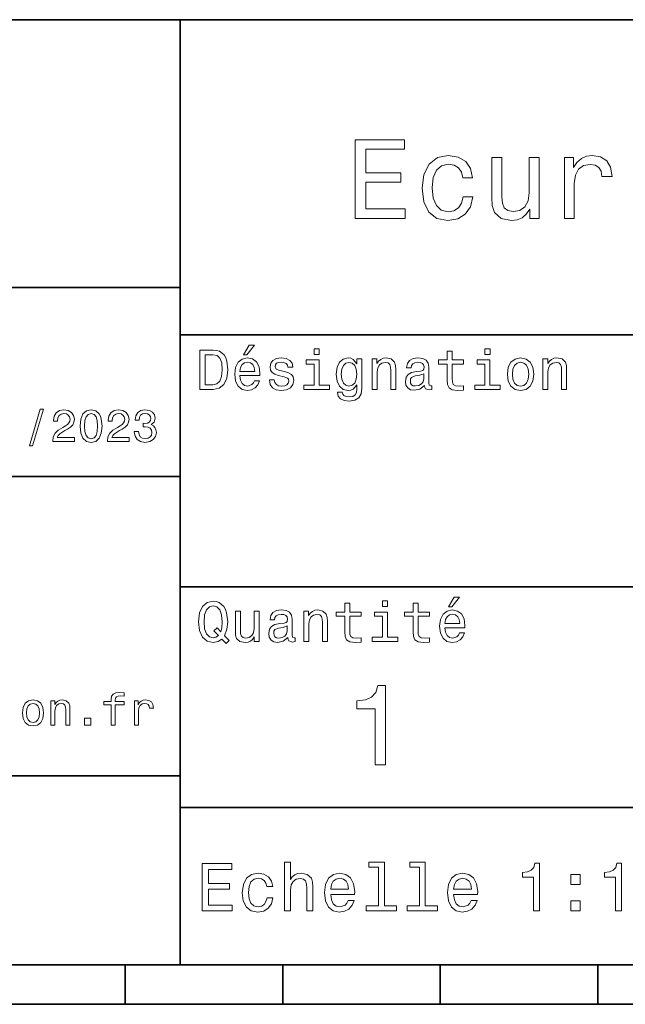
# Model space of a CAD drawing. Extents: x 0 to 296, y 0 to 210.
# Tile 5 of 8: x 152 to 190, y 8 to 70. Entities that reach past the tile are written whole.
import ezdxf

# ---------------------------------------------------------------- set-up
doc = ezdxf.new("R2010")
doc.units = 0

msp = doc.modelspace()

# ---------------------------------------------------------------- linework, layer by layer
at = {"color": 7, "lineweight": 35}
for p, q in [((97, 70), (287, 70)), ((162, 10), (162, 70)), ((97, 53), (162, 53)), ((162, 50), (287, 50)), ((97, 41), (162, 41)), ((162, 34), (287, 34)), ((97, 22), (162, 22)), ((162, 20), (287, 20)), ((10, 10), (287, 10)), ((97, 10), (287, 10)), ((98.5, 7.5), (198.5, 7.5))]:
    msp.add_line(p, q, dxfattribs=at)
at = {"color": 7, "lineweight": 35, "ltscale": 0.0625}
for p, q in [((158.5, 10), (158.5, 7.5)), ((168.5, 10), (168.5, 7.5)), ((178.5, 10), (178.5, 7.5)), ((188.5, 10), (188.5, 7.5))]:
    msp.add_line(p, q, dxfattribs=at)
at = {"color": 7, "lineweight": 13}
for points in [[(173.109512, 57.381123), (176.279541, 57.381123), (176.279541, 57.986309), (173.772339, 57.986309), (173.772339, 59.679394), (176.005768, 59.679394), (176.005768, 60.277374), (173.772339, 60.277374), (173.772339, 61.775936), (176.221893, 61.775936), (176.221893, 62.381123), (173.109512, 62.381123)], [(179.932281, 59.967579), (180.559082, 59.967579), (180.429398, 60.543945), (180.119598, 60.997837), (179.636887, 61.278816), (179.010086, 61.386887), (178.318436, 61.242794), (177.792511, 60.839336), (177.46109, 60.183716), (177.345825, 59.304752), (177.453888, 58.432995), (177.778091, 57.78458), (178.289627, 57.381123), (178.988464, 57.244236), (179.608063, 57.352303), (180.090775, 57.6549), (180.42218, 58.130402), (180.566284, 58.764408), (179.96109, 58.764408), (179.853027, 58.36095), (179.651291, 58.058357), (179.363113, 57.871037), (179.010086, 57.8134), (178.570602, 57.907059), (178.253601, 58.195244), (178.059082, 58.663544), (177.994232, 59.326366), (178.059082, 59.974781), (178.260803, 60.443081), (178.585007, 60.731266), (179.010086, 60.83213), (179.38472, 60.767288), (179.66571, 60.601585), (179.853027, 60.327808)], [(184.788177, 61.25), (184.154175, 61.25), (184.154175, 59.016571), (184.082123, 58.497837), (183.873199, 58.123196), (183.548996, 57.892651), (183.123917, 57.820602), (182.785294, 57.878242), (182.569168, 58.051151), (182.446686, 58.346542), (182.417862, 58.764408), (182.417862, 61.25), (181.783859, 61.25), (181.783859, 58.706772), (181.805481, 58.195244), (181.942368, 57.770172), (182.360229, 57.381123), (183.030258, 57.244236), (183.390488, 57.294666), (183.700287, 57.424351), (183.966858, 57.647694), (184.182999, 57.971901), (184.182999, 57.381123), (184.788177, 57.381123)], [(186.380402, 57.381123), (187.014404, 57.381123), (187.014404, 59.592937), (187.079254, 60.12608), (187.273773, 60.507923), (187.590775, 60.738472), (188.015854, 60.817722), (188.332855, 60.767288), (188.570602, 60.623199), (188.714691, 60.378242), (188.765121, 60.046829), (189.406342, 60.046829), (189.319885, 60.630402), (189.082123, 61.048271), (188.685883, 61.30043), (188.145538, 61.386887), (187.778091, 61.32925), (187.46109, 61.185158), (187.180115, 60.940201), (186.956772, 60.608788), (186.956772, 61.25), (186.380402, 61.25)], [(164.080688, 49.030979), (163.248566, 49.030979), (163.248566, 46.530979), (164.080688, 46.530979), (164.473343, 46.610229), (164.765137, 46.851585), (164.945251, 47.244236), (165.010086, 47.780979), (164.952454, 48.328529), (164.880402, 48.544666), (164.779541, 48.717579), (164.487747, 48.951729), (164.296829, 49.009365)], [(166.004318, 48.728386), (166.216858, 48.728386), (166.717575, 49.340778), (166.364548, 49.340778)], [(170.824203, 49.117435), (170.489197, 49.117435), (170.489197, 48.757202), (170.824203, 48.757202)], [(178.943802, 48.130402), (178.943802, 47.161381), (178.965424, 46.84798), (179.066284, 46.631844), (179.268005, 46.505764), (179.610229, 46.462536), (179.984863, 46.480545), (179.984863, 46.754322), (179.71109, 46.732708), (179.46254, 46.761528), (179.329254, 46.851585), (179.271606, 47.00288), (179.260803, 47.215416), (179.260803, 48.130402), (179.984863, 48.130402), (179.984863, 48.400574), (179.260803, 48.400574), (179.260803, 48.966137), (178.943802, 48.966137), (178.943802, 48.400574), (178.396255, 48.400574), (178.396255, 48.130402)], [(181.667145, 49.117435), (181.332138, 49.117435), (181.332138, 48.757202), (181.667145, 48.757202)], [(164.055481, 48.731987), (164.329254, 48.677952), (164.516571, 48.512245), (164.628235, 48.216858), (164.664261, 47.780979), (164.624634, 47.359509), (164.51297, 47.064121), (164.322052, 46.887608), (164.055481, 46.829971), (163.583572, 46.829971), (163.583572, 48.731987)], [(165.784576, 47.406338), (167.052597, 47.406338), (167.056198, 47.554035), (166.998566, 47.9683), (166.840057, 48.278099), (166.587891, 48.465416), (166.252884, 48.533859), (165.925079, 48.461815), (165.672913, 48.260086), (165.510803, 47.932278), (165.453171, 47.5), (165.507202, 47.056915), (165.669312, 46.732708), (165.917862, 46.530979), (166.242081, 46.462536), (166.523056, 46.509365), (166.753601, 46.631844), (166.922913, 46.826366), (167.020172, 47.085735), (166.706772, 47.085735), (166.641937, 46.941643), (166.548264, 46.833572), (166.281708, 46.747116), (166.07637, 46.786743), (165.921463, 46.912823), (165.820602, 47.118156), (165.784576, 47.395531)], [(165.784576, 47.672909), (165.824203, 47.921471), (165.921463, 48.105186), (166.069168, 48.216858), (166.263687, 48.256485), (166.454605, 48.216858), (166.60231, 48.105186), (166.692368, 47.921471), (166.724777, 47.672909)], [(168.623199, 47.658501), (168.317001, 47.730545), (168.090057, 47.8134), (168.014404, 47.982708), (168.036026, 48.101585), (168.111664, 48.188038), (168.234146, 48.242073), (168.41066, 48.263687), (168.579971, 48.242073), (168.713257, 48.177231), (168.799713, 48.079971), (168.835739, 47.950287), (169.145538, 47.950287), (169.145538, 47.957493), (169.091492, 48.191643), (168.943802, 48.375359), (168.713257, 48.490635), (168.41066, 48.533859), (168.104462, 48.490635), (167.881119, 48.371758), (167.740631, 48.195244), (167.697403, 47.971901), (167.729828, 47.755764), (167.830688, 47.604465), (167.996399, 47.496399), (168.237747, 47.42075), (168.590775, 47.334293), (168.806915, 47.244236), (168.864548, 47.172188), (168.886169, 47.064121), (168.853745, 46.930836), (168.767288, 46.829971), (168.626801, 46.765129), (168.439484, 46.743515), (168.241348, 46.765129), (168.09726, 46.840778), (168, 46.963257), (167.960373, 47.132565), (167.654175, 47.132565), (167.704605, 46.844379), (167.85231, 46.635445), (168.086456, 46.509365), (168.41066, 46.462536), (168.749283, 46.509365), (168.997833, 46.635445), (169.149139, 46.837173), (169.203171, 47.100143), (169.163544, 47.327087), (169.05188, 47.481987), (168.868149, 47.582851)], [(170.8134, 46.79755), (170.8134, 48.400574), (169.999283, 48.400574), (169.999283, 48.130402), (170.496399, 48.130402), (170.496399, 46.79755), (169.847977, 46.79755), (169.847977, 46.530979), (171.469025, 46.530979), (171.469025, 46.79755)], [(173.518738, 46.617435), (173.518738, 48.465416), (173.216141, 48.465416), (173.216141, 48.152016), (172.967575, 48.4366), (172.816284, 48.508644), (172.646973, 48.533859), (172.340775, 48.461815), (172.103027, 48.260086), (171.94812, 47.935879), (171.894089, 47.5), (171.94812, 47.060516), (172.103027, 46.736309), (172.340775, 46.530979), (172.646973, 46.462536), (172.819885, 46.487751), (172.963974, 46.552593), (173.216141, 46.826366), (173.216141, 46.552593), (173.187317, 46.336456), (173.108063, 46.181557), (172.956772, 46.091499), (172.729828, 46.059078), (172.531708, 46.080692), (172.391205, 46.134727), (172.30835, 46.228386), (172.283142, 46.354465), (171.976944, 46.354465), (171.976944, 46.340057), (172.023773, 46.109509), (172.167862, 45.9366), (172.398407, 45.824928), (172.711823, 45.785301), (173.086456, 45.839336), (173.335022, 45.990635), (173.47551, 46.253601)], [(172.221909, 47.5), (172.254318, 47.820606), (172.351593, 48.058357), (172.502884, 48.198845), (172.704605, 48.249279), (172.917145, 48.198845), (173.075653, 48.058357), (173.172913, 47.820606), (173.208939, 47.5), (173.172913, 47.172188), (173.075653, 46.938038), (172.917145, 46.793949), (172.704605, 46.747116), (172.502884, 46.793949), (172.351593, 46.938038), (172.254318, 47.175793)], [(174.181549, 46.530979), (174.498566, 46.530979), (174.498566, 47.647694), (174.530975, 47.903458), (174.635452, 48.090778), (174.797546, 48.206051), (175.013687, 48.249279), (175.1866, 48.213257), (175.294662, 48.115993), (175.348709, 47.953888), (175.366714, 47.737751), (175.366714, 46.530979), (175.683716, 46.530979), (175.683716, 47.802593), (175.669312, 48.058357), (175.604462, 48.270893), (175.391937, 48.465416), (175.060516, 48.533859), (174.876801, 48.508644), (174.721909, 48.440201), (174.588623, 48.324928), (174.484146, 48.170029), (174.484146, 48.465416), (174.181549, 48.465416)], [(177.499283, 46.783142), (177.499283, 46.772335), (177.517288, 46.649857), (177.57132, 46.5634), (177.798264, 46.494957), (177.974777, 46.523773), (177.974777, 46.76873), (177.899139, 46.757923), (177.798264, 46.804756), (177.780258, 46.948845), (177.780258, 47.950287), (177.73703, 48.206051), (177.610947, 48.386166), (177.391205, 48.494236), (177.081406, 48.533859), (176.778824, 48.490635), (176.555481, 48.368156), (176.414978, 48.177231), (176.368149, 47.925072), (176.368149, 47.903458), (176.65274, 47.903458), (176.677948, 48.054756), (176.757202, 48.162823), (176.886887, 48.227665), (177.070602, 48.25288), (177.247116, 48.234871), (177.373199, 48.180836), (177.448853, 48.087173), (177.47406, 47.957493), (177.459656, 47.806194), (177.402023, 47.730545), (177.257919, 47.694523), (176.987747, 47.665707), (176.677948, 47.600864), (176.458206, 47.485592), (176.328537, 47.305473), (176.28891, 47.038906), (176.324921, 46.801151), (176.4366, 46.624638), (176.616714, 46.512966), (176.86528, 46.473343), (177.200287, 46.548992)], [(181.656342, 46.79755), (181.656342, 48.400574), (180.842224, 48.400574), (180.842224, 48.130402), (181.33934, 48.130402), (181.33934, 46.79755), (180.690918, 46.79755), (180.690918, 46.530979), (182.311966, 46.530979), (182.311966, 46.79755)], [(182.762253, 47.496399), (182.819885, 47.056915), (182.985596, 46.732708), (183.248566, 46.530979), (183.601593, 46.462536), (183.951004, 46.530979), (184.213974, 46.729107), (184.379684, 47.053314), (184.440918, 47.496399), (184.379684, 47.935879), (184.213974, 48.263687), (183.951004, 48.461815), (183.601593, 48.533859), (183.248566, 48.461815), (182.985596, 48.260086), (182.819885, 47.935879)], [(183.086456, 47.5), (183.118881, 47.824207), (183.219742, 48.058357), (183.381851, 48.20245), (183.601593, 48.25288), (183.817719, 48.20245), (183.979828, 48.061958), (184.080688, 47.824207), (184.116714, 47.5), (184.080688, 47.172188), (183.979828, 46.934437), (183.817719, 46.790344), (183.601593, 46.743515), (183.381851, 46.790344), (183.219742, 46.934437), (183.118881, 47.172188)], [(185.024506, 46.530979), (185.341492, 46.530979), (185.341492, 47.647694), (185.373917, 47.903458), (185.478394, 48.090778), (185.640488, 48.206051), (185.856628, 48.249279), (186.029541, 48.213257), (186.137604, 48.115993), (186.19165, 47.953888), (186.209656, 47.737751), (186.209656, 46.530979), (186.526657, 46.530979), (186.526657, 47.802593), (186.512253, 48.058357), (186.447403, 48.270893), (186.234879, 48.465416), (185.903458, 48.533859), (185.719742, 48.508644), (185.56485, 48.440201), (185.431564, 48.324928), (185.327087, 48.170029), (185.327087, 48.465416), (185.024506, 48.465416)], [(177.463257, 47.208214), (177.420029, 47.020893), (177.304749, 46.876801), (177.131851, 46.783142), (176.919312, 46.750721), (176.782425, 46.76873), (176.68515, 46.826366), (176.623917, 46.927231), (176.605911, 47.067722), (176.620316, 47.193802), (176.677948, 47.283859), (176.908508, 47.384727), (177.200287, 47.427952), (177.463257, 47.514408)], [(152.417877, 42.956772), (152.616714, 42.956772), (153.314133, 45.279541), (153.112396, 45.279541)], [(153.899139, 43.224785), (155.273773, 43.224785), (155.273773, 43.472622), (154.187317, 43.472622), (154.247849, 43.60807), (154.351593, 43.720463), (154.671478, 43.925072), (154.841507, 44.011528), (155.031708, 44.135448), (155.167145, 44.279541), (155.244965, 44.44957), (155.273773, 44.642651), (155.224792, 44.884727), (155.08934, 45.074928), (154.881851, 45.195965), (154.613831, 45.239193), (154.337173, 45.190201), (154.126801, 45.054756), (153.991364, 44.838619), (153.945251, 44.553314), (153.945251, 44.51297), (154.207504, 44.51297), (154.207504, 44.536022), (154.233429, 44.731991), (154.311249, 44.876083), (154.435165, 44.9683), (154.599426, 45), (154.766571, 44.971184), (154.890488, 44.899136), (154.971191, 44.786743), (155, 44.645535), (154.979828, 44.51297), (154.925079, 44.400578), (154.832855, 44.302593), (154.706055, 44.216141), (154.536026, 44.12392), (154.253601, 43.945248), (154.054764, 43.755043), (153.9366, 43.524498), (153.899139, 43.233429)], [(155.642654, 44.201729), (155.685883, 43.749279), (155.821335, 43.426514), (156.037476, 43.230549), (156.337173, 43.167149), (156.634003, 43.230549), (156.850143, 43.426514), (156.982712, 43.749279), (157.028824, 44.201729), (156.982712, 44.651299), (156.927963, 44.829971), (156.850143, 44.976948), (156.634003, 45.172913), (156.337173, 45.239193), (156.037476, 45.172913), (155.821335, 44.974064), (155.685883, 44.651299)], [(155.919312, 44.201729), (155.942368, 44.550434), (156.01442, 44.801155), (156.144104, 44.948128), (156.337173, 45), (156.527374, 44.948128), (156.657059, 44.801155), (156.729111, 44.550434), (156.752167, 44.201729), (156.729111, 43.850143), (156.657059, 43.599426), (156.527374, 43.45245), (156.337173, 43.403458), (156.144104, 43.45245), (156.01442, 43.599426), (155.942368, 43.850143)], [(157.368881, 43.224785), (158.743515, 43.224785), (158.743515, 43.472622), (157.657059, 43.472622), (157.71759, 43.60807), (157.821335, 43.720463), (158.14122, 43.925072), (158.311249, 44.011528), (158.50145, 44.135448), (158.636887, 44.279541), (158.714706, 44.44957), (158.743515, 44.642651), (158.694534, 44.884727), (158.559082, 45.074928), (158.351593, 45.195965), (158.083572, 45.239193), (157.806915, 45.190201), (157.596542, 45.054756), (157.461105, 44.838619), (157.414993, 44.553314), (157.414993, 44.51297), (157.677231, 44.51297), (157.677231, 44.536022), (157.703171, 44.731991), (157.780991, 44.876083), (157.904907, 44.9683), (158.069168, 45), (158.236313, 44.971184), (158.360229, 44.899136), (158.440918, 44.786743), (158.469742, 44.645535), (158.44957, 44.51297), (158.394821, 44.400578), (158.302597, 44.302593), (158.175797, 44.216141), (158.005768, 44.12392), (157.723343, 43.945248), (157.524506, 43.755043), (157.406342, 43.524498), (157.368881, 43.233429)], [(159.080688, 43.853027), (159.080688, 43.832855), (159.126801, 43.556198), (159.262253, 43.348705), (159.47551, 43.216141), (159.757935, 43.167149), (160.057648, 43.216141), (160.282425, 43.342941), (160.426514, 43.54467), (160.478394, 43.804035), (160.455338, 43.974064), (160.391937, 44.112392), (160.288193, 44.219021), (160.149857, 44.296829), (160.337173, 44.45245), (160.403458, 44.700291), (160.360229, 44.925072), (160.236313, 45.0951), (160.034592, 45.201729), (159.757935, 45.239193), (159.498566, 45.193085), (159.299713, 45.066284), (159.170029, 44.864555), (159.126801, 44.596542), (159.126801, 44.57637), (159.383286, 44.57637), (159.406342, 44.760807), (159.481277, 44.893372), (159.60231, 44.974064), (159.772339, 45.002884), (159.922195, 44.979828), (160.031708, 44.919308), (160.097992, 44.821327), (160.123917, 44.688763), (160.097992, 44.54755), (160.028824, 44.45245), (159.907776, 44.394814), (159.743515, 44.377522), (159.631134, 44.380405), (159.631134, 44.15274), (159.772339, 44.158501), (159.953888, 44.132565), (160.08934, 44.0634), (160.170029, 43.951008), (160.198853, 43.804035), (160.167145, 43.63689), (160.083572, 43.51297), (159.951019, 43.435158), (159.775223, 43.409222), (159.593658, 43.438042), (159.46109, 43.524498), (159.377533, 43.662827), (159.345825, 43.853027)], [(179.015854, 32.728386), (179.228394, 32.728386), (179.729111, 33.340778), (179.376083, 33.340778)], [(164.642654, 30.685879), (164.916428, 30.401297), (165.107346, 30.592218), (164.811966, 30.894812), (164.963257, 31.305475), (165.010086, 31.780979), (164.941635, 32.339336), (164.862396, 32.56628), (164.757919, 32.753601), (164.46254, 33.009365), (164.282425, 33.074207), (164.08429, 33.099422), (163.702454, 33.009365), (163.41066, 32.757202), (163.223343, 32.342937), (163.158508, 31.780979), (163.223343, 31.219019), (163.407059, 30.804754), (163.698853, 30.54899), (164.08429, 30.462536), (164.39769, 30.520172)], [(164.41571, 30.916426), (164.260803, 30.801151), (164.08429, 30.765129), (163.850143, 30.829971), (163.666428, 31.024494), (163.543945, 31.341497), (163.504318, 31.780979), (163.543945, 32.216858), (163.662827, 32.537464), (163.846542, 32.731987), (164.08429, 32.80043), (164.318451, 32.731987), (164.502167, 32.533859), (164.621033, 32.213257), (164.664261, 31.780979), (164.631851, 31.40634), (164.5634, 31.150576), (164.329254, 31.395533), (164.13472, 31.211815)], [(168.824921, 30.78314), (168.824921, 30.772333), (168.842941, 30.649855), (168.896973, 30.5634), (169.123917, 30.494957), (169.30043, 30.523775), (169.30043, 30.768732), (169.224777, 30.757925), (169.123917, 30.804754), (169.105911, 30.948847), (169.105911, 31.950287), (169.062683, 32.206051), (168.9366, 32.386166), (168.716858, 32.494236), (168.407059, 32.533859), (168.104462, 32.490635), (167.881119, 32.368156), (167.740631, 32.177231), (167.693802, 31.925072), (167.693802, 31.903458), (167.978394, 31.903458), (168.003601, 32.054756), (168.082855, 32.162823), (168.21254, 32.227665), (168.396255, 32.25288), (168.572769, 32.234871), (168.698853, 32.180836), (168.77449, 32.087173), (168.799713, 31.957493), (168.785309, 31.806194), (168.727661, 31.730547), (168.583572, 31.694523), (168.3134, 31.665705), (168.003601, 31.600864), (167.783859, 31.48559), (167.654175, 31.305475), (167.614548, 31.038904), (167.650574, 30.801151), (167.762253, 30.62464), (167.942368, 30.512968), (168.190918, 30.473343), (168.52594, 30.54899)], [(169.844376, 30.530979), (170.161377, 30.530979), (170.161377, 31.647694), (170.193802, 31.903458), (170.298279, 32.090778), (170.460373, 32.206051), (170.676514, 32.249279), (170.849426, 32.213257), (170.957489, 32.115993), (171.011536, 31.95389), (171.029541, 31.737751), (171.029541, 30.530979), (171.346542, 30.530979), (171.346542, 31.802593), (171.332138, 32.058357), (171.267288, 32.270893), (171.054749, 32.465416), (170.723343, 32.533859), (170.539627, 32.508644), (170.38472, 32.440201), (170.251434, 32.324928), (170.146973, 32.170029), (170.146973, 32.465416), (169.844376, 32.465416)], [(172.438034, 32.130402), (172.438034, 31.161383), (172.459656, 30.847982), (172.560516, 30.631844), (172.762253, 30.505762), (173.104462, 30.462536), (173.479111, 30.480547), (173.479111, 30.754322), (173.205338, 30.732708), (172.956772, 30.761526), (172.823486, 30.851583), (172.765854, 31.002882), (172.755035, 31.215418), (172.755035, 32.130402), (173.479111, 32.130402), (173.479111, 32.400574), (172.755035, 32.400574), (172.755035, 32.966137), (172.438034, 32.966137), (172.438034, 32.400574), (171.890488, 32.400574), (171.890488, 32.130402)], [(175.161377, 33.117435), (174.82637, 33.117435), (174.82637, 32.757202), (175.161377, 32.757202)], [(176.775223, 32.130402), (176.775223, 31.161383), (176.796829, 30.847982), (176.89769, 30.631844), (177.099426, 30.505762), (177.44165, 30.462536), (177.816284, 30.480547), (177.816284, 30.754322), (177.542511, 30.732708), (177.293945, 30.761526), (177.16066, 30.851583), (177.103027, 31.002882), (177.092224, 31.215418), (177.092224, 32.130402), (177.816284, 32.130402), (177.816284, 32.400574), (177.092224, 32.400574), (177.092224, 32.966137), (176.775223, 32.966137), (176.775223, 32.400574), (176.227661, 32.400574), (176.227661, 32.130402)], [(178.796112, 31.40634), (180.064117, 31.40634), (180.067719, 31.554033), (180.010086, 31.9683), (179.851593, 32.278099), (179.599426, 32.465416), (179.264404, 32.533859), (178.9366, 32.461815), (178.684433, 32.260086), (178.522339, 31.932276), (178.464691, 31.5), (178.518738, 31.056915), (178.680832, 30.732708), (178.929398, 30.530979), (179.253601, 30.462536), (179.534576, 30.509365), (179.765137, 30.631844), (179.934433, 30.826368), (180.031708, 31.085733), (179.718292, 31.085733), (179.653458, 30.941643), (179.559799, 30.833572), (179.293228, 30.747118), (179.087891, 30.786743), (178.932999, 30.912823), (178.832138, 31.118155), (178.796112, 31.395533)], [(166.998566, 32.465416), (166.681549, 32.465416), (166.681549, 31.348703), (166.645538, 31.089336), (166.541061, 30.902016), (166.378967, 30.786743), (166.166428, 30.750719), (165.997116, 30.779539), (165.889053, 30.865993), (165.827805, 31.013687), (165.8134, 31.222622), (165.8134, 32.465416), (165.496399, 32.465416), (165.496399, 31.193804), (165.507202, 30.93804), (165.575653, 30.725504), (165.784576, 30.530979), (166.119598, 30.462536), (166.299713, 30.487751), (166.454605, 30.552593), (166.587891, 30.664265), (166.695969, 30.826368), (166.695969, 30.530979), (166.998566, 30.530979)], [(175.150574, 30.79755), (175.150574, 32.400574), (174.336456, 32.400574), (174.336456, 32.130402), (174.833572, 32.130402), (174.833572, 30.79755), (174.185165, 30.79755), (174.185165, 30.530979), (175.806198, 30.530979), (175.806198, 30.79755)], [(178.796112, 31.672911), (178.835739, 31.921469), (178.932999, 32.105186), (179.080688, 32.216858), (179.275208, 32.256485), (179.466141, 32.216858), (179.613831, 32.105186), (179.703888, 31.921469), (179.736313, 31.672911)], [(168.78891, 31.208212), (168.745682, 31.020893), (168.630402, 30.876801), (168.457489, 30.78314), (168.244965, 30.750719), (168.108063, 30.768732), (168.010803, 30.826368), (167.94957, 30.927233), (167.931549, 31.067722), (167.945969, 31.193804), (168.003601, 31.283861), (168.234146, 31.384726), (168.52594, 31.427954), (168.78891, 31.514408)], [(174.370316, 22.700289), (175.025925, 22.700289), (175.025925, 27.736313), (174.536011, 27.736313), (174.406326, 27.296831), (174.146973, 27.001442), (173.750717, 26.828531), (173.203171, 26.770893), (173.203171, 26.259367), (174.370316, 26.259367)], [(157.608078, 26.504324), (157.608078, 25.224785), (157.861679, 25.224785), (157.861679, 26.504324), (158.438049, 26.504324), (158.438049, 26.720463), (157.861679, 26.720463), (157.861679, 26.815563), (157.881851, 26.930836), (157.948135, 27.008646), (158.060532, 27.054756), (158.221924, 27.072046), (158.438049, 27.06052), (158.438049, 27.279539), (158.164276, 27.293949), (157.916443, 27.268013), (157.74353, 27.190203), (157.639786, 27.054756), (157.608078, 26.861671), (157.608078, 26.720463), (157.144104, 26.720463), (157.144104, 26.504324)], [(151.976959, 25.99712), (152.023071, 25.645535), (152.15564, 25.386168), (152.365997, 25.224785), (152.648422, 25.170031), (152.927963, 25.224785), (153.138336, 25.383286), (153.270905, 25.642653), (153.319901, 25.99712), (153.270905, 26.348703), (153.138336, 26.610952), (152.927963, 26.769453), (152.648422, 26.827091), (152.365997, 26.769453), (152.15564, 26.60807), (152.023071, 26.348703)], [(152.236328, 26), (152.262268, 26.259367), (152.342957, 26.446688), (152.472626, 26.56196), (152.648422, 26.602306), (152.821335, 26.56196), (152.951019, 26.449568), (153.031708, 26.259367), (153.060532, 26), (153.031708, 25.737753), (152.951019, 25.547552), (152.821335, 25.432278), (152.648422, 25.394814), (152.472626, 25.432278), (152.342957, 25.547552), (152.262268, 25.737753)], [(153.786758, 25.224785), (154.040359, 25.224785), (154.040359, 26.118156), (154.066299, 26.322767), (154.149872, 26.472624), (154.279541, 26.564842), (154.452454, 26.599424), (154.59079, 26.570606), (154.677246, 26.492796), (154.720474, 26.363113), (154.734879, 26.190203), (154.734879, 25.224785), (154.98848, 25.224785), (154.98848, 26.242077), (154.976959, 26.446688), (154.925079, 26.616716), (154.755051, 26.772335), (154.489929, 26.827091), (154.342957, 26.806917), (154.219025, 26.752163), (154.112396, 26.659943), (154.028839, 26.536024), (154.028839, 26.772335), (153.786758, 26.772335)], [(159.086472, 25.224785), (159.340073, 25.224785), (159.340073, 26.10951), (159.366013, 26.322767), (159.443817, 26.475506), (159.570618, 26.567724), (159.740646, 26.599424), (159.867447, 26.579252), (159.962555, 26.521614), (160.020187, 26.423632), (160.040359, 26.291067), (160.296844, 26.291067), (160.262268, 26.524496), (160.16716, 26.691643), (160.008667, 26.792507), (159.792511, 26.827091), (159.645538, 26.804035), (159.518738, 26.746399), (159.406357, 26.648417), (159.317017, 26.515852), (159.317017, 26.772335), (159.086472, 26.772335)], [(155.919312, 25.224785), (156.317017, 25.224785), (156.317017, 25.654181), (155.919312, 25.654181)], [(163.393372, 13.428675), (165.295395, 13.428675), (165.295395, 13.791787), (163.791061, 13.791787), (163.791061, 14.807637), (165.131119, 14.807637), (165.131119, 15.166427), (163.791061, 15.166427), (163.791061, 16.065563), (165.260803, 16.065563), (165.260803, 16.428675), (163.393372, 16.428675)], [(168.610947, 13.428675), (168.991348, 13.428675), (168.991348, 14.768732), (169.030258, 15.075649), (169.155624, 15.300432), (169.350143, 15.438761), (169.609512, 15.490635), (169.817001, 15.447407), (169.946686, 15.330692), (170.011536, 15.136168), (170.033142, 14.876801), (170.033142, 13.428675), (170.413544, 13.428675), (170.413544, 14.954612), (170.396255, 15.261528), (170.318451, 15.516571), (170.0634, 15.75), (169.66571, 15.832133), (169.44957, 15.801874), (169.263687, 15.719741), (169.108063, 15.590058), (168.991348, 15.412825), (168.991348, 16.532421), (168.610947, 16.532421)], [(174.572052, 16.212536), (174.572052, 13.748559), (173.789627, 13.748559), (173.789627, 13.428675), (175.730545, 13.428675), (175.730545, 13.748559), (174.952454, 13.748559), (174.952454, 16.532421), (173.97551, 16.532421), (173.97551, 16.212536)], [(177.174347, 16.212536), (177.174347, 13.748559), (176.391937, 13.748559), (176.391937, 13.428675), (178.332855, 13.428675), (178.332855, 13.748559), (177.554749, 13.748559), (177.554749, 16.532421), (176.577805, 16.532421), (176.577805, 16.212536)], [(184.416412, 13.428675), (184.809784, 13.428675), (184.809784, 16.450289), (184.515839, 16.450289), (184.438034, 16.1866), (184.28241, 16.009367), (184.044662, 15.905621), (183.716125, 15.871038), (183.716125, 15.564121), (184.416412, 15.564121)], [(189.621033, 13.428675), (190.014404, 13.428675), (190.014404, 16.450289), (189.720459, 16.450289), (189.642639, 16.1866), (189.48703, 16.009367), (189.249268, 15.905621), (188.920746, 15.871038), (188.920746, 15.564121), (189.621033, 15.564121)], [(167.48703, 14.980548), (167.863113, 14.980548), (167.785309, 15.326369), (167.599426, 15.598703), (167.309799, 15.767292), (166.933716, 15.832133), (166.518738, 15.745678), (166.203171, 15.503603), (166.004318, 15.110231), (165.935165, 14.582853), (166, 14.059798), (166.194519, 13.67075), (166.501434, 13.428675), (166.920746, 13.346542), (167.292511, 13.411384), (167.582138, 13.592939), (167.780975, 13.878242), (167.867432, 14.258646), (167.504318, 14.258646), (167.439484, 14.016571), (167.318451, 13.835014), (167.145538, 13.722623), (166.933716, 13.688041), (166.670029, 13.744237), (166.479828, 13.917148), (166.363113, 14.198127), (166.324203, 14.595821), (166.363113, 14.984871), (166.484146, 15.26585), (166.67868, 15.438761), (166.933716, 15.49928), (167.158508, 15.460375), (167.327087, 15.360951), (167.439484, 15.196686)], [(171.546112, 14.479107), (173.067719, 14.479107), (173.072052, 14.656341), (173.002884, 15.153459), (172.812683, 15.525217), (172.510086, 15.75), (172.108063, 15.832133), (171.714691, 15.745678), (171.412109, 15.503603), (171.217575, 15.110231), (171.148422, 14.591499), (171.213257, 14.059798), (171.407776, 13.67075), (171.706055, 13.428675), (172.095108, 13.346542), (172.432281, 13.402739), (172.708939, 13.549712), (172.912109, 13.783141), (173.028824, 14.09438), (172.65274, 14.09438), (172.574936, 13.92147), (172.46254, 13.791787), (172.142654, 13.688041), (171.896255, 13.735591), (171.710373, 13.886888), (171.58934, 14.133286), (171.546112, 14.466139)], [(179.353027, 14.479107), (180.874634, 14.479107), (180.878967, 14.656341), (180.809799, 15.153459), (180.619598, 15.525217), (180.317001, 15.75), (179.914978, 15.832133), (179.521606, 15.745678), (179.219025, 15.503603), (179.02449, 15.110231), (178.955338, 14.591499), (179.020172, 14.059798), (179.214691, 13.67075), (179.51297, 13.428675), (179.902023, 13.346542), (180.239197, 13.402739), (180.515854, 13.549712), (180.719025, 13.783141), (180.835739, 14.09438), (180.459656, 14.09438), (180.381851, 13.92147), (180.269455, 13.791787), (179.94957, 13.688041), (179.703171, 13.735591), (179.517288, 13.886888), (179.396255, 14.133286), (179.353027, 14.466139)], [(186.798264, 15.105908), (187.394806, 15.105908), (187.394806, 15.75), (186.798264, 15.75)], [(171.546112, 14.798992), (171.593658, 15.097262), (171.710373, 15.317724), (171.887604, 15.45173), (172.121033, 15.49928), (172.350143, 15.45173), (172.527374, 15.317724), (172.635452, 15.097262), (172.674347, 14.798992)], [(179.353027, 14.798992), (179.400574, 15.097262), (179.517288, 15.317724), (179.694519, 15.45173), (179.927948, 15.49928), (180.157059, 15.45173), (180.33429, 15.317724), (180.442368, 15.097262), (180.481262, 14.798992)], [(186.798264, 13.428675), (187.394806, 13.428675), (187.394806, 14.072767), (186.798264, 14.072767)]]:
    msp.add_lwpolyline(points, close=True, dxfattribs=at)

doc.saveas('drawing.dxf')
